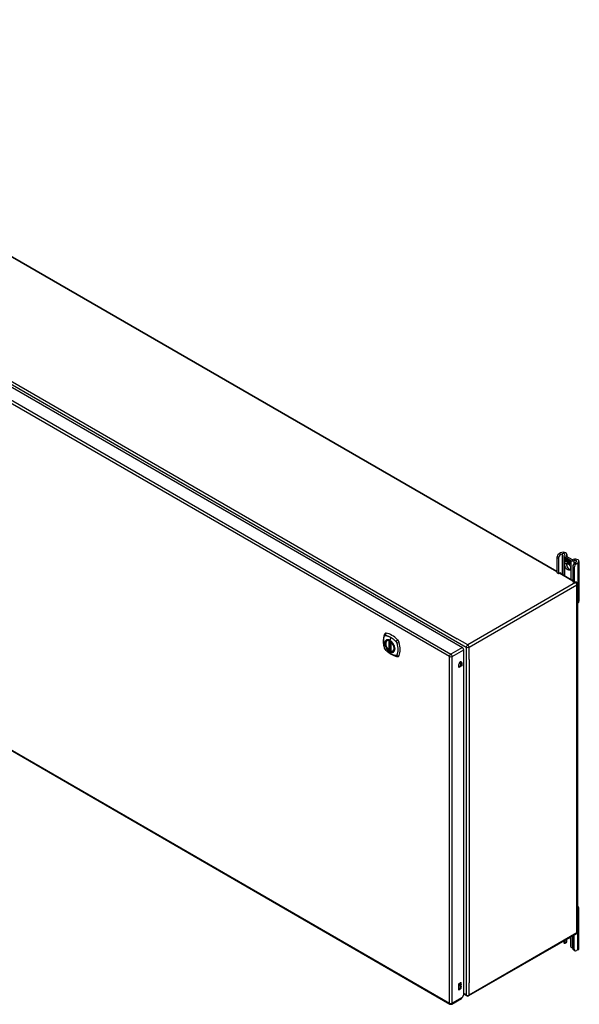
# Model space of a CAD drawing. Header units: inches. Extents: x 326.4 to 383.7, y 127.1 to 179.1.
# Tile 3 of 3: x 355 to 383.7, y 127.1 to 177.5. Entities that reach past the tile are written whole.
import ezdxf

# ---------------------------------------------------------------- set-up
doc = ezdxf.new("R2010")
doc.units = ezdxf.units.IN
doc.header["$MEASUREMENT"] = 0
doc.layers.add('Visible Edges(ANSI)', color=7, linetype='Continuous', lineweight=25)
doc.layers.add('Visible Tangent Edges(ANSI)', color=7, linetype='Continuous', lineweight=25)

msp = doc.modelspace()

# ---------------------------------------------------------------- linework, layer by layer
at = {"layer": 'Visible Edges(ANSI)'}
for p, q in [((333.648, 177.514), (382.545, 149.284)), ((327.069, 174.611), (377.701, 145.379)), ((326.429, 156.37), (377.061, 127.137)), ((382.731, 150.228), (382.655, 150.185)), ((382.73, 150.142), (382.805, 150.185)), ((382.545, 149.994), (382.545, 149.228)), ((382.619, 149.951), (382.619, 149.185)), ((382.902, 150.076), (382.902, 149.078)), ((382.942, 150.02), (383.255, 149.84)), ((382.945, 149.968), (383.064, 149.899)), ((382.945, 149.935), (382.945, 149.968)), ((382.945, 149.935), (382.946, 149.935)), ((383.033, 149.885), (382.945, 149.935)), ((382.945, 149.898), (382.945, 149.931)), ((382.945, 149.931), (383.033, 149.88)), ((382.945, 149.898), (382.946, 149.898)), ((383.033, 149.848), (382.945, 149.898)), ((382.945, 149.893), (383.033, 149.843)), ((382.945, 149.861), (382.945, 149.893)), ((382.945, 149.861), (382.946, 149.861)), ((383.031, 149.811), (382.945, 149.861)), ((382.946, 149.967), (382.946, 149.935)), ((382.946, 149.967), (382.946, 149.967)), ((383.063, 149.899), (382.946, 149.967)), ((382.946, 149.935), (383.032, 149.886)), ((382.946, 149.93), (382.946, 149.898)), ((382.946, 149.93), (382.946, 149.93)), ((383.032, 149.88), (382.946, 149.93)), ((382.946, 149.898), (383.032, 149.849)), ((382.946, 149.892), (382.946, 149.893)), ((383.032, 149.843), (382.946, 149.892)), ((382.946, 149.892), (382.946, 149.861)), ((382.946, 149.861), (383.032, 149.811)), ((383.009, 149.775), (383.031, 149.811)), ((383.048, 149.8), (383.009, 149.775)), ((383.032, 149.811), (383.011, 149.777)), ((383.011, 149.777), (383.048, 149.801)), ((383.011, 149.777), (383.013, 149.778)), ((383.012, 149.778), (383.011, 149.776)), ((383.013, 149.778), (383.048, 149.801)), ((383.016, 150.063), (383.329, 149.883)), ((383.031, 149.811), (383.032, 149.811)), ((383.032, 149.886), (383.032, 149.914)), ((383.032, 149.914), (383.035, 149.912)), ((383.032, 149.886), (383.033, 149.886)), ((383.032, 149.88), (383.033, 149.88)), ((383.032, 149.849), (383.032, 149.88)), ((383.032, 149.849), (383.033, 149.849)), ((383.032, 149.843), (383.033, 149.843)), ((383.032, 149.815), (383.032, 149.843)), ((383.032, 149.815), (383.033, 149.815)), ((383.034, 149.814), (383.032, 149.815)), ((383.033, 149.913), (383.033, 149.885)), ((383.033, 149.913), (383.033, 149.913)), ((383.035, 149.911), (383.033, 149.913)), ((383.033, 149.88), (383.033, 149.848)), ((383.033, 149.843), (383.033, 149.815)), ((383.033, 149.815), (383.046, 149.836)), ((383.033, 149.815), (383.034, 149.815)), ((383.033, 149.815), (383.033, 149.815)), ((383.046, 149.834), (383.034, 149.814)), ((383.034, 149.815), (383.034, 149.815)), ((383.035, 149.912), (383.066, 149.843)), ((383.035, 149.911), (383.035, 149.912)), ((383.065, 149.843), (383.035, 149.911)), ((383.046, 149.836), (383.048, 149.825)), ((383.046, 149.835), (383.046, 149.834)), ((383.046, 149.834), (383.046, 149.834)), ((383.048, 149.823), (383.046, 149.834)), ((383.066, 149.843), (383.048, 149.823)), ((383.048, 149.825), (383.065, 149.843)), ((383.048, 149.825), (383.049, 149.825)), ((383.048, 149.801), (383.05, 149.786)), ((383.048, 149.8), (383.048, 149.8)), ((383.05, 149.784), (383.048, 149.8)), ((383.066, 149.843), (383.049, 149.825)), ((383.049, 149.825), (383.049, 149.825)), ((383.05, 149.786), (383.077, 149.814)), ((383.077, 149.813), (383.05, 149.784)), ((383.05, 149.786), (383.051, 149.787)), ((383.051, 150.152), (383.051, 150.043)), ((383.051, 149.787), (383.078, 149.814)), ((383.051, 149.786), (383.051, 149.786)), ((383.051, 149.706), (383.051, 149.548)), ((383.063, 149.899), (383.064, 149.899)), ((383.079, 149.863), (383.063, 149.899)), ((383.064, 149.899), (383.079, 149.864)), ((383.065, 149.843), (383.066, 149.843)), ((383.077, 149.814), (383.084, 149.799)), ((383.077, 149.813), (383.078, 149.814)), ((383.084, 149.798), (383.077, 149.813)), ((383.092, 149.883), (383.079, 149.863)), ((383.079, 149.864), (383.092, 149.883)), ((383.079, 149.864), (383.081, 149.865)), ((383.08, 149.864), (383.08, 149.864)), ((383.084, 149.798), (383.085, 149.799)), ((383.085, 149.799), (383.085, 149.799)), ((383.085, 149.794), (383.087, 149.794)), ((383.086, 149.77), (383.119, 149.751)), ((383.087, 149.777), (383.088, 149.778)), ((383.11, 149.765), (383.087, 149.777)), ((383.087, 149.769), (383.087, 149.77)), ((383.119, 149.751), (383.087, 149.769)), ((383.088, 149.778), (383.109, 149.765)), ((383.091, 149.832), (383.122, 149.862)), ((383.091, 149.832), (383.093, 149.833)), ((383.109, 149.793), (383.091, 149.832)), ((383.092, 149.883), (383.092, 149.883)), ((383.15, 149.849), (383.092, 149.883)), ((383.092, 149.883), (383.151, 149.849)), ((383.092, 149.883), (383.092, 149.883)), ((383.122, 149.861), (383.092, 149.832)), ((383.092, 149.832), (383.11, 149.791)), ((383.092, 149.785), (383.094, 149.786)), ((383.093, 149.833), (383.122, 149.862)), ((383.093, 149.833), (383.093, 149.833)), ((383.108, 149.789), (383.108, 149.789)), ((383.109, 149.793), (383.109, 149.793)), ((383.109, 149.765), (383.11, 149.766)), ((383.11, 149.766), (383.11, 149.766)), ((383.113, 149.742), (383.113, 149.732)), ((383.113, 149.741), (383.113, 149.741)), ((383.113, 149.733), (383.113, 149.741)), ((383.113, 149.733), (383.113, 149.734)), ((383.118, 149.727), (383.14, 149.743)), ((383.118, 149.727), (383.119, 149.728)), ((383.132, 149.719), (383.118, 149.727)), ((383.119, 149.751), (383.12, 149.752)), ((383.14, 149.743), (383.119, 149.728)), ((383.14, 149.742), (383.119, 149.727)), ((383.119, 149.728), (383.12, 149.727)), ((383.119, 149.727), (383.132, 149.719)), ((383.12, 149.752), (383.12, 149.752)), ((383.122, 149.862), (383.125, 149.86)), ((383.122, 149.861), (383.123, 149.862)), ((383.124, 149.86), (383.122, 149.861)), ((383.124, 149.86), (383.125, 149.86)), ((383.124, 149.782), (383.124, 149.86)), ((383.124, 149.782), (383.125, 149.782)), ((383.144, 149.771), (383.124, 149.782)), ((383.125, 149.86), (383.125, 149.782)), ((383.125, 149.782), (383.144, 149.771)), ((383.14, 149.743), (383.128, 149.777)), ((383.128, 149.777), (383.142, 149.769)), ((383.128, 149.776), (383.14, 149.742)), ((383.128, 149.776), (383.129, 149.776)), ((383.142, 149.768), (383.128, 149.776)), ((383.132, 149.719), (383.144, 149.732)), ((383.144, 149.732), (383.132, 149.719)), ((383.132, 149.719), (383.133, 149.72)), ((383.133, 149.72), (383.144, 149.732)), ((383.133, 149.72), (383.133, 149.72)), ((383.14, 149.743), (383.14, 149.743)), ((383.142, 149.768), (383.142, 149.769)), ((383.142, 149.769), (383.149, 149.746)), ((383.148, 149.746), (383.142, 149.768)), ((383.144, 149.771), (383.15, 149.752)), ((383.144, 149.771), (383.144, 149.771)), ((383.151, 149.749), (383.144, 149.771)), ((383.144, 149.732), (383.147, 149.731)), ((383.144, 149.732), (383.145, 149.732)), ((383.146, 149.73), (383.144, 149.732)), ((383.146, 149.73), (383.147, 149.731)), ((383.153, 149.707), (383.146, 149.73)), ((383.147, 149.731), (383.153, 149.707)), ((383.148, 149.746), (383.149, 149.746)), ((383.151, 149.744), (383.148, 149.746)), ((383.149, 149.746), (383.151, 149.745)), ((383.15, 149.849), (383.151, 149.849)), ((383.15, 149.752), (383.15, 149.849)), ((383.15, 149.752), (383.151, 149.752)), ((383.151, 149.849), (383.151, 149.749)), ((383.151, 149.745), (383.162, 149.757)), ((383.163, 149.756), (383.151, 149.744)), ((383.151, 149.745), (383.152, 149.746)), ((383.163, 149.757), (383.152, 149.746)), ((383.152, 149.745), (383.152, 149.746)), ((383.153, 149.707), (383.167, 149.7)), ((383.153, 149.707), (383.154, 149.707)), ((383.167, 149.698), (383.153, 149.707)), ((383.154, 149.754), (383.154, 149.847)), ((383.154, 149.847), (383.181, 149.832)), ((383.161, 149.761), (383.154, 149.754)), ((383.155, 149.846), (383.155, 149.847)), ((383.155, 149.846), (383.155, 149.756)), ((383.18, 149.832), (383.155, 149.846)), ((383.155, 149.756), (383.161, 149.762)), ((383.155, 149.756), (383.156, 149.756)), ((383.155, 149.735), (383.176, 149.749)), ((383.177, 149.749), (383.155, 149.734)), ((383.155, 149.735), (383.156, 149.735)), ((383.167, 149.7), (383.155, 149.735)), ((383.155, 149.734), (383.167, 149.698)), ((383.156, 149.756), (383.161, 149.761)), ((383.156, 149.756), (383.156, 149.755)), ((383.156, 149.735), (383.176, 149.749)), ((383.156, 149.735), (383.156, 149.735)), ((383.161, 149.762), (383.18, 149.75)), ((383.161, 149.761), (383.162, 149.761)), ((383.181, 149.749), (383.161, 149.761)), ((383.162, 149.757), (383.177, 149.749)), ((383.163, 149.756), (383.163, 149.757)), ((383.176, 149.749), (383.163, 149.756)), ((383.167, 149.7), (383.167, 149.7)), ((383.173, 149.695), (383.182, 149.746)), ((383.173, 149.695), (383.174, 149.695)), ((383.185, 149.688), (383.173, 149.695)), ((383.182, 149.745), (383.174, 149.695)), ((383.174, 149.695), (383.185, 149.689)), ((383.176, 149.749), (383.176, 149.749)), ((383.18, 149.832), (383.181, 149.832)), ((383.18, 149.75), (383.18, 149.832)), ((383.18, 149.75), (383.181, 149.751)), ((383.181, 149.832), (383.181, 149.749)), ((383.182, 149.746), (383.192, 149.74)), ((383.182, 149.745), (383.183, 149.745)), ((383.191, 149.74), (383.182, 149.745)), ((383.184, 149.747), (383.184, 149.83)), ((383.184, 149.83), (383.211, 149.815)), ((383.184, 149.747), (383.185, 149.748)), ((383.195, 149.741), (383.184, 149.747)), ((383.185, 149.829), (383.185, 149.748)), ((383.185, 149.829), (383.185, 149.829)), ((383.21, 149.814), (383.185, 149.829)), ((383.185, 149.748), (383.196, 149.741)), ((383.185, 149.689), (383.188, 149.71)), ((383.189, 149.709), (383.185, 149.688)), ((383.185, 149.689), (383.185, 149.689)), ((383.191, 149.74), (383.192, 149.74)), ((383.191, 149.73), (383.191, 149.74)), ((383.192, 149.74), (383.191, 149.731)), ((383.191, 149.73), (383.191, 149.731)), ((383.191, 149.731), (383.194, 149.729)), ((383.194, 149.728), (383.191, 149.73)), ((383.194, 149.729), (383.195, 149.73)), ((383.196, 149.741), (383.195, 149.736)), ((383.195, 149.741), (383.196, 149.741)), ((383.195, 149.735), (383.195, 149.741)), ((383.195, 149.735), (383.197, 149.736)), ((383.195, 149.729), (383.195, 149.73)), ((383.196, 149.737), (383.196, 149.736)), ((383.196, 149.724), (383.197, 149.725)), ((383.197, 149.731), (383.198, 149.732)), ((383.203, 149.678), (383.209, 149.71)), ((383.203, 149.678), (383.204, 149.678)), ((383.215, 149.671), (383.203, 149.678)), ((383.209, 149.709), (383.204, 149.678)), ((383.204, 149.678), (383.215, 149.672)), ((383.21, 149.814), (383.211, 149.815)), ((383.21, 149.734), (383.21, 149.814)), ((383.21, 149.734), (383.211, 149.735)), ((383.211, 149.815), (383.211, 149.734)), ((383.215, 149.672), (383.218, 149.692)), ((383.219, 149.692), (383.215, 149.671)), ((383.215, 149.672), (383.215, 149.672)), ((383.218, 149.692), (383.219, 149.693)), ((383.221, 149.71), (383.223, 149.711)), ((383.224, 149.706), (383.225, 149.707)), ((383.226, 149.714), (383.227, 149.715)), ((383.226, 149.707), (383.227, 149.708)), ((383.233, 149.661), (383.238, 149.693)), ((383.233, 149.661), (383.234, 149.661)), ((383.245, 149.654), (383.233, 149.661)), ((383.239, 149.692), (383.234, 149.661)), ((383.234, 149.661), (383.244, 149.655)), ((383.244, 149.655), (383.25, 149.686)), ((383.251, 149.685), (383.245, 149.654)), ((383.54, 149.761), (383.465, 149.717)), ((383.539, 149.674), (383.614, 149.718)), ((383.669, 149.794), (383.669, 147.753)), ((382.551, 149.214), (382.626, 149.171)), ((382.641, 149.172), (382.709, 149.211)), ((382.69, 149.2), (383.355, 148.816)), ((382.731, 149.199), (382.731, 149.177)), ((383.244, 149.655), (383.245, 149.655)), ((383.355, 149.526), (383.355, 148.76)), ((383.429, 149.483), (383.429, 148.717)), ((383.361, 148.746), (383.435, 148.703)), ((383.451, 148.705), (383.518, 148.744)), ((383.499, 148.733), (383.538, 148.71)), ((383.54, 148.731), (383.54, 148.709)), ((383.588, 148.625), (383.588, 130.823)), ((383.588, 147.661), (383.614, 147.677)), ((373.84, 145.738), (373.851, 145.744)), ((374.035, 145.677), (374.035, 145.199)), ((373.966, 145.254), (373.952, 145.246)), ((373.981, 145.252), (373.979, 145.253)), ((374.035, 145.274), (373.994, 145.251)), ((374.153, 145.195), (374.164, 145.202)), ((377.771, 127.619), (377.771, 145.257)), ((377.618, 144.466), (377.618, 144.633)), ((377.522, 144.356), (377.522, 144.522)), ((377.522, 144.411), (377.618, 144.466)), ((377.666, 144.439), (377.522, 144.356)), ((377.666, 144.439), (377.618, 144.466)), ((377.666, 144.605), (377.666, 144.439)), ((383.669, 129.994), (383.669, 132.036)), ((383.614, 131.959), (383.588, 131.944)), ((383.538, 130.738), (378.021, 127.552)), ((383.355, 129.981), (383.355, 130.632)), ((383.429, 129.938), (383.429, 130.674)), ((382.902, 130.37), (382.902, 130.276)), ((383.016, 130.278), (382.942, 130.235)), ((382.955, 130.264), (382.955, 130.401)), ((383.029, 130.444), (383.029, 130.306)), ((383.051, 130.352), (383.051, 130.456)), ((383.242, 130.455), (383.242, 130.098)), ((383.461, 129.867), (383.387, 129.909)), ((383.614, 129.918), (383.539, 129.874)), ((377.527, 128.179), (377.594, 128.218)), ((377.527, 127.853), (377.527, 128.179)), ((377.546, 128.074), (377.546, 128.091)), ((377.594, 128.063), (377.546, 128.091)), ((377.594, 128.047), (377.546, 128.074)), ((377.594, 128.063), (377.594, 128.047)), ((377.527, 127.908), (377.546, 127.919)), ((377.594, 127.891), (377.527, 127.853)), ((377.771, 127.619), (377.688, 127.475)), ((377.922, 127.552), (377.771, 127.64)), ((377.16, 127.137), (377.656, 127.423))]:
    msp.add_line(p, q, dxfattribs=at)
at = {"layer": 'Visible Edges(ANSI)', "flags": 128}
for points in [[(373.706, 146.047), (373.699, 146.026), (373.692, 146.006), (373.687, 145.987), (373.682, 145.969), (373.678, 145.95), (373.674, 145.931), (373.666, 145.891), (373.661, 145.85), (373.657, 145.809), (373.654, 145.766), (373.654, 145.723), (373.654, 145.68), (373.657, 145.636), (373.661, 145.591), (373.666, 145.546), (373.673, 145.501), (373.681, 145.456), (373.691, 145.41), (373.697, 145.387), (373.699, 145.375), (373.703, 145.361)], [(373.744, 146.103), (373.731, 146.09), (373.721, 146.075), (373.713, 146.061), (373.706, 146.047)], [(373.939, 145.248), (373.925, 145.26), (373.911, 145.274), (373.898, 145.288), (373.885, 145.303), (373.872, 145.318), (373.86, 145.335), (373.849, 145.352), (373.838, 145.369), (373.828, 145.387), (373.819, 145.405), (373.811, 145.423), (373.803, 145.442), (373.796, 145.46), (373.79, 145.479), (373.784, 145.497), (373.78, 145.516), (373.776, 145.534), (373.774, 145.552), (373.772, 145.57), (373.772, 145.587), (373.772, 145.604), (373.773, 145.62), (373.776, 145.636), (373.779, 145.651), (373.783, 145.665), (373.789, 145.678), (373.795, 145.691), (373.802, 145.702), (373.81, 145.713), (373.819, 145.722), (373.829, 145.731), (373.84, 145.738)], [(374.093, 145.658), (374.111, 145.635), (374.129, 145.612), (374.146, 145.587), (374.162, 145.562), (374.176, 145.535), (374.189, 145.509), (374.2, 145.482), (374.21, 145.454)], [(373.703, 145.361), (373.708, 145.348), (373.713, 145.335), (373.719, 145.322), (373.725, 145.31), (373.732, 145.298), (373.741, 145.287), (373.749, 145.276), (373.759, 145.265)], [(373.759, 145.265), (373.769, 145.255), (373.778, 145.246), (373.795, 145.229), (373.83, 145.199), (373.865, 145.169), (373.901, 145.14), (373.937, 145.113), (373.974, 145.087), (374.01, 145.063), (374.048, 145.041), (374.085, 145.02), (374.123, 145.001), (374.161, 144.984), (374.199, 144.968), (374.237, 144.955), (374.276, 144.943), (374.314, 144.933), (374.333, 144.929), (374.343, 144.927), (374.354, 144.925)], [(373.979, 145.253), (373.976, 145.255), (373.973, 145.256), (373.969, 145.255), (373.966, 145.254)], [(374.153, 145.195), (374.141, 145.189), (374.129, 145.185), (374.115, 145.182), (374.102, 145.18), (374.088, 145.18), (374.073, 145.181), (374.058, 145.183), (374.043, 145.187)], [(374.354, 144.925), (374.37, 144.923), (374.386, 144.923), (374.404, 144.925), (374.422, 144.93)], [(382.942, 130.235), (382.941, 130.235), (382.94, 130.234), (382.939, 130.234), (382.938, 130.233), (382.937, 130.233), (382.935, 130.233), (382.934, 130.233), (382.933, 130.233), (382.932, 130.233), (382.931, 130.233), (382.93, 130.233), (382.929, 130.233), (382.927, 130.233), (382.926, 130.234), (382.925, 130.234), (382.924, 130.235), (382.923, 130.235), (382.922, 130.236), (382.921, 130.237), (382.92, 130.238), (382.919, 130.238), (382.918, 130.239), (382.917, 130.24), (382.916, 130.241)], [(383.037, 130.311), (383.037, 130.311), (383.036, 130.31), (383.036, 130.31), (383.036, 130.309), (383.036, 130.309), (383.035, 130.309), (383.035, 130.308), (383.035, 130.308), (383.034, 130.307), (383.034, 130.307), (383.034, 130.306), (383.033, 130.306), (383.033, 130.306), (383.032, 130.305), (383.032, 130.305), (383.032, 130.304), (383.031, 130.304), (383.031, 130.303), (383.031, 130.303), (383.03, 130.303), (383.03, 130.302), (383.029, 130.302), (383.029, 130.301), (383.029, 130.301)], [(383.291, 130.025), (383.289, 130.025), (383.287, 130.026), (383.285, 130.027), (383.284, 130.027), (383.282, 130.028), (383.28, 130.029), (383.278, 130.03), (383.277, 130.031), (383.275, 130.032), (383.273, 130.033), (383.272, 130.035), (383.27, 130.036), (383.269, 130.037), (383.267, 130.039), (383.266, 130.04), (383.264, 130.041), (383.263, 130.043), (383.262, 130.045), (383.26, 130.046), (383.259, 130.048), (383.258, 130.049), (383.257, 130.051), (383.256, 130.053), (383.255, 130.055)]]:
    msp.add_lwpolyline(points, dxfattribs=at)
at = {"layer": 'Visible Edges(ANSI)'}
for centre, radius, start, end in [((383.489, 148.625), 0.099, 0, 60), ((374.047, 145.677), 0.0118, 137.3656, 180), ((373.946, 145.257), 0.0118, 229.389, 300), ((373.988, 145.261), 0.0118, 232.1717, 300), ((374.047, 145.199), 0.0118, 180, 253.4446), ((383.489, 130.823), 0.099, 300, 0), ((377.972, 127.638), 0.099, 240, 300), ((377.111, 127.223), 0.099, 240, 300)]:
    msp.add_arc(centre, radius, start, end, dxfattribs=at)
for centre, major_axis, start_param, end_param in [((382.655, 150.057), (-0.078, -0.135), 3.926991, 5.497787), ((382.863, 150.152), (0.188, 0), 5.640144, 8.63938), ((382.863, 150.152), (0.0825, 0), 5.640144, 8.63938), ((382.73, 150.014), (0.078, 0.135), 0.785398, 2.356194), ((383.038, 150.076), (-0.136, 0), 5.640144, 7.068583), ((383.038, 150.076), (-0.031, 0), 5.640144, 7.068583), ((383.173, 149.565), (-0.102, 0.176), 0.374433, 2.76716), ((383.092, 149.763), (-0.0123, 0.0214), 0.72544, 2.208898), ((383.11, 149.751), (-0.0245, 0.0424), 6.268672, 7.008625), ((383.11, 149.751), (-0.0249, 0.0431), 6.268672, 7.008625), ((383.092, 149.763), (0.012, -0.0207), 3.867033, 5.35049), ((383.111, 149.752), (-0.0249, 0.0431), 0.028947, 0.295885), ((383.104, 149.762), (-0.021, 0.0364), 5.317289, 6.229324), ((383.104, 149.762), (-0.0206, 0.0357), 5.272274, 6.251395), ((383.105, 149.763), (-0.0206, 0.0357), 6.047724, 6.251395), ((383.104, 149.762), (-0.0187, 0.0323), 5.330385, 6.268672), ((383.095, 149.762), (-0.0064, 0.011), 0.453624, 1.914249), ((383.104, 149.762), (-0.0183, 0.0317), 5.329545, 6.268672), ((383.095, 149.762), (0.006, -0.0104), 3.639467, 5.055842), ((383.105, 149.763), (-0.0183, 0.0317), 6.051884, 6.268672), ((383.111, 149.752), (-0.0245, 0.0424), 6.268672, 6.283185), ((383.103, 149.767), (-0.0109, 0.0188), 5.836026, 6.985262), ((383.103, 149.767), (-0.0105, 0.0182), 5.836026, 6.946368), ((383.097, 149.801), (0.0376, -0.0651), 5.35049, 5.792995), ((383.097, 149.801), (-0.0379, 0.0657), 2.208898, 2.658734), ((383.104, 149.768), (-0.0109, 0.0188), 0.065067, 0.331662), ((383.103, 149.777), (-0.0196, 0.0339), 1.914249, 2.72139), ((383.103, 149.777), (0.0192, -0.0332), 5.055842, 5.891549), ((383.104, 149.768), (-0.0105, 0.0182), 6.079217, 6.283185), ((383.101, 149.774), (0.0072, -0.0125), 1.678399, 2.694434), ((383.101, 149.774), (-0.0068, 0.0119), 4.819991, 5.836026), ((383.102, 149.774), (0.006, -0.0103), 0.287189, 1.678399), ((383.102, 149.774), (0.0063, -0.011), 0.251695, 1.678399), ((383.107, 149.775), (-0.0091, 0.0158), 4.343155, 5.413588), ((383.107, 149.775), (0.0095, -0.0165), 1.201563, 2.270327), ((383.096, 149.775), (0.0172, -0.0299), 0.38335, 1.201563), ((383.096, 149.775), (0.0176, -0.0305), 0.369234, 1.201563), ((383.229, 149.678), (-0.0294, 0.051), 0.219898, 0.610865), ((383.229, 149.678), (-0.0291, 0.0503), 0.219898, 0.610865), ((383.212, 149.706), (-0.0146, 0.0253), 5.48867, 6.513784), ((383.212, 149.706), (-0.015, 0.026), 5.48867, 6.499805), ((383.204, 149.711), (-0.0083, 0.0143), 5.603031, 6.503084), ((383.204, 149.711), (-0.0079, 0.0136), 5.603031, 6.503084), ((383.231, 149.678), (-0.0294, 0.051), 0.219898, 0.291612), ((383.21, 149.709), (-0.0154, 0.0266), 5.501665, 6.243634), ((383.21, 149.709), (-0.015, 0.026), 5.47676, 6.310847), ((383.213, 149.706), (-0.015, 0.026), 0.047158, 0.216619), ((383.205, 149.712), (-0.0083, 0.0143), 0.085815, 0.219898), ((383.212, 149.71), (-0.015, 0.026), 6.059998, 6.283185), ((383.205, 149.712), (-0.0079, 0.0136), 6.100483, 6.283185), ((383.213, 149.706), (-0.0146, 0.0253), 6.06115, 6.283185), ((383.203, 149.718), (0.00412, -0.00714), 1.196548, 2.461438), ((383.203, 149.718), (-0.00375, 0.0065), 4.33814, 5.603031), ((383.198, 149.718), (-0.0077, 0.0133), 3.752458, 4.33814), ((383.198, 149.718), (0.0081, -0.014), 0.610865, 1.196548), ((383.212, 149.72), (0.0063, -0.011), 1.081978, 2.347078), ((383.212, 149.72), (-0.006, 0.0103), 4.223571, 5.48867), ((383.259, 149.661), (-0.0294, 0.051), 0.236534, 0.625184), ((383.259, 149.661), (-0.0291, 0.0503), 0.236639, 0.625276), ((383.196, 149.723), (-0.0176, 0.0305), 3.88819, 4.223571), ((383.196, 149.723), (0.018, -0.0312), 0.848525, 1.081978), ((383.241, 149.688), (-0.015, 0.0259), 5.492181, 6.733718), ((383.241, 149.688), (-0.0153, 0.0266), 5.492181, 6.613939), ((383.197, 149.724), (-0.0176, 0.0305), 3.959823, 3.971212), ((383.242, 149.689), (-0.0153, 0.0266), 0.046088, 0.313087), ((383.233, 149.694), (-0.0082, 0.0143), 5.604299, 6.503622), ((383.233, 149.694), (-0.0079, 0.0136), 5.604299, 6.503242), ((383.261, 149.662), (-0.0294, 0.051), 0.236534, 0.291612), ((383.235, 149.694), (-0.0083, 0.0143), 0.085815, 0.220437), ((383.242, 149.689), (-0.015, 0.0259), 6.060079, 6.283185), ((383.235, 149.694), (-0.0079, 0.0136), 6.100483, 6.283185), ((383.233, 149.701), (0.00412, -0.00714), 1.196401, 2.462706), ((383.233, 149.701), (-0.00375, 0.0065), 4.337994, 5.604299), ((383.228, 149.701), (0.0081, -0.014), 0.610998, 1.196401), ((383.228, 149.701), (-0.0077, 0.0133), 3.752322, 4.337994), ((383.241, 149.702), (-0.0062, 0.0107), 4.249437, 5.492181), ((383.241, 149.702), (0.0066, -0.0114), 1.107844, 2.350588), ((383.226, 149.705), (-0.0176, 0.0305), 3.735005, 4.249437), ((383.226, 149.705), (0.018, -0.0312), 0.593412, 1.107844), ((383.351, 149.895), (-0.136, 0), 0.785398, 2.213838), ((383.351, 149.895), (0.031, 0), 3.926991, 5.35543), ((383.465, 149.59), (-0.078, -0.135), 3.926991, 5.497787), ((383.482, 149.794), (0.187, 0), 5.497787, 8.497023), ((383.539, 149.547), (0.078, 0.135), 0.785398, 2.356194), ((383.482, 149.794), (0.0825, 0), 5.497787, 8.497023), ((382.567, 149.24), (-0.0155, -0.0268), 5.497787, 6.283185), ((382.641, 149.198), (-0.0155, -0.0268), 5.497787, 7.068583), ((382.709, 149.186), (0.0155, 0.0268), 5.497787, 7.068583), ((383.377, 148.773), (-0.0155, -0.0268), 5.497787, 6.283185), ((383.451, 148.73), (-0.0155, -0.0268), 5.497787, 7.068583), ((383.518, 148.718), (0.0155, 0.0268), 5.497787, 7.068583), ((383.482, 147.753), (0.187, 0), 5.497787, 6.283185), ((373.843, 145.957), (-0.089, 0.153), 5.825423, 6.408181), ((373.989, 145.462), (0.157, -0.273), 2.363977, 7.060801), ((374.094, 144.96), (-0.64, 1.108), 5.170151, 5.825423), ((374.345, 145.668), (0.089, -0.153), 1.113034, 2.028558), ((373.607, 145.804), (-0.64, 1.108), 3.599355, 4.254627), ((377.701, 145.298), (-0.0495, 0.0857), 3.926991, 5.497787), ((374.345, 145.088), (0.089, -0.153), 6.158189, 6.740947), ((377.594, 144.563), (0.0508, 0.0879), 5.497787, 8.63938), ((377.546, 144.591), (0.0507, 0.0879), 5.497787, 5.789668), ((383.482, 132.036), (0.188, 0), 5.497787, 7.25497), ((383.098, 130.538), (0.102, -0.176), 0.785398, 1.335218), ((383.038, 130.276), (-0.136, 0), 0, 0.457575), ((382.911, 130.289), (0.031, -0.0537), 6.282025, 7.068583), ((382.985, 130.332), (0.031, -0.0537), 0, 0.785398), ((382.863, 130.352), (0.188, 0), 5.900503, 6.283185), ((383.286, 130.073), (-0.031, 0.0537), 0.785398, 1.571956), ((383.351, 130.095), (0.136, 0), 4.254814, 4.739895), ((383.465, 130.045), (-0.078, -0.135), 5.497787, 6.283185), ((383.539, 130.002), (-0.078, -0.135), 5.497787, 7.068583), ((383.482, 129.994), (0.188, 0), 5.497787, 6.283185), ((377.546, 128.168), (0.0475, 0.0823), 3.926991, 5.752483), ((377.546, 127.997), (0.0475, 0.0823), 3.926991, 5.752483), ((377.594, 128.14), (0.0475, 0.0823), 3.926991, 7.068583), ((377.594, 127.969), (0.0475, 0.0823), 3.926991, 7.068583), ((377.606, 127.509), (0.0495, -0.0857), 0, 0.612826), ((377.618, 127.516), (-0.07, -0.121), 1.398224, 1.570796)]:
    msp.add_ellipse(centre, major_axis=major_axis, ratio=0.57735, start_param=start_param, end_param=end_param, dxfattribs=at)
for centre, major_axis in [((383.098, 149.522), (-0.102, 0.176)), ((373.986, 145.46), (-0.16, 0.277))]:
    msp.add_ellipse(centre, major_axis=major_axis, ratio=0.57735, dxfattribs=at)
at = {"layer": 'Visible Tangent Edges(ANSI)'}
for p, q in [((382.545, 149.25), (333.619, 177.498)), ((327.13, 174.712), (377.902, 145.399)), ((327.2, 174.833), (377.429, 145.833)), ((377.041, 144.917), (326.408, 174.149)), ((326.478, 174.27), (377.111, 145.038)), ((326.408, 156.415), (377.041, 127.182)), ((382.73, 150.142), (382.655, 150.185)), ((382.805, 150.185), (382.805, 149.134)), ((382.545, 149.994), (382.619, 149.951)), ((382.942, 149.055), (382.942, 150.02)), ((383.013, 150.065), (383.013, 150.087)), ((383.075, 149.774), (383.075, 149.774)), ((383.086, 149.794), (383.087, 149.795)), ((383.089, 149.744), (383.09, 149.744)), ((383.091, 149.755), (383.091, 149.755)), ((383.098, 149.786), (383.099, 149.787)), ((383.107, 149.779), (383.108, 149.779)), ((383.119, 149.774), (383.119, 149.774)), ((383.188, 149.71), (383.189, 149.71)), ((383.194, 149.724), (383.195, 149.724)), ((383.203, 149.724), (383.203, 149.724)), ((383.208, 149.717), (383.208, 149.718)), ((383.209, 149.71), (383.209, 149.71)), ((383.212, 149.729), (383.212, 149.73)), ((383.22, 149.718), (383.22, 149.718)), ((383.232, 149.707), (383.233, 149.707)), ((383.238, 149.7), (383.238, 149.7)), ((383.238, 149.693), (383.239, 149.693)), ((383.241, 149.713), (383.242, 149.713)), ((383.249, 149.701), (383.25, 149.701)), ((383.25, 149.686), (383.251, 149.686)), ((383.255, 149.84), (383.255, 148.874)), ((383.432, 149.693), (383.432, 149.833)), ((383.539, 149.674), (383.465, 149.717)), ((383.614, 149.718), (383.614, 147.677)), ((382.619, 149.185), (382.545, 149.228)), ((383.355, 148.783), (382.661, 149.183)), ((382.709, 149.211), (382.731, 149.199)), ((383.355, 149.526), (383.429, 149.483)), ((383.489, 148.705), (377.972, 145.52)), ((383.429, 148.717), (383.355, 148.76)), ((383.489, 148.705), (383.47, 148.716)), ((383.518, 148.744), (383.54, 148.731)), ((378.042, 145.399), (383.559, 148.584)), ((383.559, 130.783), (383.559, 148.584)), ((373.938, 145.73), (373.938, 145.252)), ((373.955, 145.73), (373.962, 145.734)), ((373.955, 145.252), (373.955, 145.73)), ((373.966, 145.732), (373.966, 145.258)), ((373.981, 145.259), (373.981, 145.724)), ((374.029, 145.907), (373.985, 145.751)), ((373.997, 145.256), (373.997, 145.715)), ((374.038, 145.194), (374.038, 145.672)), ((377.972, 145.52), (377.429, 145.833)), ((373.966, 145.258), (373.955, 145.252)), ((374.035, 145.278), (373.997, 145.256)), ((377.701, 145.379), (377.111, 145.038)), ((377.181, 144.917), (377.771, 145.257)), ((377.902, 145.399), (377.902, 127.598)), ((378.042, 144.766), (378.042, 145.399)), ((377.041, 127.182), (377.041, 144.917)), ((377.181, 127.182), (377.181, 144.917)), ((377.666, 144.605), (377.618, 144.633)), ((378.042, 144.766), (378.042, 128.231)), ((383.614, 129.918), (383.614, 131.959)), ((383.559, 130.783), (378.042, 127.598)), ((383.255, 130.574), (383.255, 130.055)), ((382.942, 130.235), (382.942, 130.393)), ((383.029, 130.306), (382.955, 130.264)), ((383.429, 129.938), (383.355, 129.981)), ((378.042, 127.598), (378.042, 128.231)), ((377.594, 127.891), (377.546, 127.919)), ((377.902, 127.598), (377.771, 127.673)), ((377.688, 127.475), (377.181, 127.182))]:
    msp.add_line(p, q, dxfattribs=at)
at = {"layer": 'Visible Tangent Edges(ANSI)', "flags": 128}
for points in [[(373.717, 145.347), (373.707, 145.38), (373.7, 145.41), (373.693, 145.439), (373.687, 145.469), (373.681, 145.498), (373.677, 145.527), (373.673, 145.556), (373.669, 145.585), (373.667, 145.613), (373.665, 145.641), (373.664, 145.669), (373.664, 145.696), (373.664, 145.723), (373.665, 145.749), (373.667, 145.775), (373.669, 145.8), (373.673, 145.824), (373.677, 145.848), (373.681, 145.872), (373.687, 145.895), (373.693, 145.917), (373.7, 145.939), (373.707, 145.96), (373.717, 145.981)], [(373.717, 145.981), (373.717, 145.982), (373.718, 145.983), (373.718, 145.984), (373.719, 145.985), (373.719, 145.986), (373.72, 145.986), (373.72, 145.987), (373.721, 145.988), (373.721, 145.989), (373.722, 145.989), (373.723, 145.99), (373.723, 145.991), (373.724, 145.991), (373.725, 145.992), (373.725, 145.993), (373.726, 145.993), (373.727, 145.994), (373.727, 145.994), (373.728, 145.995), (373.729, 145.996), (373.729, 145.996), (373.73, 145.997), (373.731, 145.997), (373.732, 145.997)], [(373.732, 145.997), (373.733, 145.998), (373.733, 145.998), (373.734, 145.999), (373.735, 145.999), (373.736, 145.999), (373.737, 146), (373.737, 146), (373.738, 146), (373.739, 146.001), (373.74, 146.001), (373.741, 146.001), (373.742, 146.001), (373.743, 146.002), (373.744, 146.002), (373.744, 146.002), (373.745, 146.002), (373.746, 146.002), (373.747, 146.002), (373.748, 146.002), (373.749, 146.002), (373.75, 146.002), (373.751, 146.002), (373.752, 146.002), (373.753, 146.002)], [(373.79, 145.758), (373.782, 145.75), (373.773, 145.741), (373.766, 145.731), (373.759, 145.72), (373.753, 145.708), (373.747, 145.696), (373.743, 145.682), (373.739, 145.668), (373.736, 145.654), (373.734, 145.638), (373.733, 145.622), (373.733, 145.605), (373.733, 145.588), (373.734, 145.571), (373.736, 145.553), (373.739, 145.535), (373.743, 145.516), (373.748, 145.498), (373.753, 145.479), (373.759, 145.46), (373.766, 145.441), (373.773, 145.423), (373.782, 145.404), (373.79, 145.386)], [(374.21, 145.454), (374.228, 145.386), (374.234, 145.321), (374.229, 145.262), (374.213, 145.213), (374.187, 145.174), (374.151, 145.149), (374.107, 145.139), (374.058, 145.143), (374.006, 145.162), (373.952, 145.194), (373.9, 145.239), (373.852, 145.294), (373.81, 145.356), (373.777, 145.423), (373.753, 145.492), (373.739, 145.56), (373.737, 145.623), (373.746, 145.678), (373.766, 145.724), (373.797, 145.757), (373.836, 145.776), (373.882, 145.781), (373.932, 145.772), (373.985, 145.748)], [(373.753, 146.002), (373.766, 146.002), (373.777, 146), (373.788, 145.998), (373.799, 145.996), (373.81, 145.994), (373.821, 145.991), (373.832, 145.988), (373.844, 145.985), (373.855, 145.982), (373.866, 145.979), (373.878, 145.975), (373.889, 145.971), (373.901, 145.967), (373.912, 145.963), (373.924, 145.958), (373.936, 145.953), (373.947, 145.948), (373.959, 145.943), (373.97, 145.938), (373.982, 145.932), (373.994, 145.926), (374.005, 145.92), (374.017, 145.914), (374.029, 145.907)], [(373.824, 145.777), (373.822, 145.776), (373.821, 145.776), (373.819, 145.775), (373.818, 145.774), (373.816, 145.774), (373.815, 145.773), (373.813, 145.772), (373.812, 145.772), (373.811, 145.771), (373.809, 145.77), (373.808, 145.769), (373.806, 145.768), (373.805, 145.768), (373.804, 145.767), (373.802, 145.766), (373.801, 145.765), (373.8, 145.764), (373.798, 145.763), (373.797, 145.762), (373.796, 145.762), (373.794, 145.761), (373.793, 145.76), (373.792, 145.759), (373.79, 145.758)], [(373.985, 145.751), (373.978, 145.755), (373.97, 145.759), (373.963, 145.763), (373.956, 145.766), (373.949, 145.769), (373.941, 145.772), (373.934, 145.774), (373.927, 145.777), (373.92, 145.779), (373.913, 145.781), (373.906, 145.782), (373.899, 145.783), (373.892, 145.784), (373.886, 145.785), (373.879, 145.785), (373.872, 145.785), (373.866, 145.785), (373.86, 145.785), (373.853, 145.784), (373.847, 145.783), (373.841, 145.782), (373.835, 145.781), (373.829, 145.779), (373.824, 145.777)], [(374.146, 145.591), (374.14, 145.6), (374.134, 145.608), (374.128, 145.616), (374.122, 145.625), (374.116, 145.633), (374.11, 145.64), (374.103, 145.648), (374.097, 145.656), (374.09, 145.663), (374.084, 145.67), (374.077, 145.678), (374.07, 145.684), (374.064, 145.691), (374.057, 145.698), (374.05, 145.704), (374.043, 145.71), (374.035, 145.716), (374.028, 145.722), (374.021, 145.727), (374.014, 145.733), (374.007, 145.738), (373.999, 145.742), (373.992, 145.747), (373.985, 145.751)], [(373.985, 145.748), (373.99, 145.745), (373.995, 145.742), (373.999, 145.739), (374.004, 145.736), (374.008, 145.733), (374.013, 145.73), (374.018, 145.727), (374.022, 145.723), (374.027, 145.72), (374.031, 145.716), (374.036, 145.712), (374.04, 145.709), (374.045, 145.705), (374.049, 145.701), (374.054, 145.697), (374.058, 145.693), (374.063, 145.689), (374.067, 145.685), (374.071, 145.68), (374.076, 145.676), (374.08, 145.671), (374.084, 145.667), (374.088, 145.662), (374.093, 145.658)], [(374.029, 145.907), (374.041, 145.9), (374.052, 145.893), (374.064, 145.886), (374.075, 145.878), (374.087, 145.87), (374.099, 145.862), (374.11, 145.854), (374.122, 145.846), (374.133, 145.837), (374.145, 145.829), (374.156, 145.82), (374.168, 145.811), (374.179, 145.801), (374.19, 145.792), (374.201, 145.782), (374.213, 145.772), (374.224, 145.762), (374.235, 145.752), (374.246, 145.742), (374.257, 145.731), (374.268, 145.721), (374.279, 145.71), (374.29, 145.699), (374.303, 145.685)], [(374.303, 145.685), (374.304, 145.683), (374.306, 145.681), (374.308, 145.678), (374.31, 145.676), (374.312, 145.674), (374.314, 145.671), (374.316, 145.669), (374.317, 145.666), (374.319, 145.663), (374.321, 145.661), (374.322, 145.658), (374.324, 145.656), (374.325, 145.653), (374.327, 145.65), (374.328, 145.648), (374.33, 145.645), (374.331, 145.642), (374.332, 145.639), (374.334, 145.636), (374.335, 145.634), (374.336, 145.631), (374.337, 145.628), (374.338, 145.625), (374.339, 145.622)], [(373.753, 145.284), (373.751, 145.286), (373.749, 145.289), (373.747, 145.291), (373.745, 145.293), (373.744, 145.296), (373.742, 145.298), (373.74, 145.301), (373.738, 145.303), (373.737, 145.306), (373.735, 145.308), (373.733, 145.311), (373.732, 145.314), (373.73, 145.316), (373.729, 145.319), (373.727, 145.322), (373.726, 145.325), (373.725, 145.327), (373.723, 145.33), (373.722, 145.333), (373.721, 145.336), (373.72, 145.338), (373.719, 145.341), (373.718, 145.344), (373.717, 145.347)], [(374.303, 144.967), (374.279, 144.969), (374.257, 144.973), (374.235, 144.978), (374.213, 144.984), (374.19, 144.991), (374.168, 144.999), (374.145, 145.007), (374.122, 145.017), (374.099, 145.027), (374.076, 145.038), (374.052, 145.05), (374.029, 145.063), (374.006, 145.077), (373.982, 145.092), (373.959, 145.108), (373.936, 145.124), (373.912, 145.141), (373.889, 145.159), (373.866, 145.178), (373.844, 145.197), (373.821, 145.217), (373.799, 145.238), (373.777, 145.259), (373.753, 145.284)], [(373.79, 145.386), (373.792, 145.384), (373.793, 145.381), (373.794, 145.379), (373.796, 145.376), (373.797, 145.374), (373.798, 145.371), (373.8, 145.369), (373.801, 145.366), (373.802, 145.364), (373.804, 145.362), (373.805, 145.359), (373.806, 145.357), (373.808, 145.354), (373.809, 145.352), (373.811, 145.35), (373.812, 145.347), (373.813, 145.345), (373.815, 145.342), (373.816, 145.34), (373.818, 145.338), (373.819, 145.335), (373.821, 145.333), (373.822, 145.331), (373.824, 145.328)], [(373.824, 145.328), (373.835, 145.311), (373.847, 145.295), (373.86, 145.279), (373.872, 145.264), (373.886, 145.249), (373.899, 145.235), (373.913, 145.222), (373.927, 145.209), (373.941, 145.198), (373.956, 145.187), (373.97, 145.177), (373.985, 145.168), (374, 145.16), (374.014, 145.154), (374.028, 145.148), (374.043, 145.143), (374.057, 145.139), (374.071, 145.136), (374.084, 145.135), (374.097, 145.134), (374.11, 145.135), (374.122, 145.136), (374.134, 145.139), (374.146, 145.143)], [(373.966, 145.258), (373.966, 145.258), (373.966, 145.258), (373.966, 145.258), (373.966, 145.258), (373.966, 145.258), (373.966, 145.258), (373.966, 145.258), (373.966, 145.258), (373.966, 145.258), (373.966, 145.258), (373.966, 145.257), (373.966, 145.257), (373.966, 145.257), (373.966, 145.257), (373.966, 145.257), (373.966, 145.257), (373.966, 145.257), (373.966, 145.257), (373.966, 145.257), (373.966, 145.257), (373.966, 145.257), (373.966, 145.257), (373.966, 145.257), (373.966, 145.257)], [(373.966, 145.257), (373.966, 145.256), (373.966, 145.256), (373.966, 145.256), (373.966, 145.256), (373.966, 145.256), (373.966, 145.256), (373.966, 145.255), (373.966, 145.255), (373.966, 145.255), (373.966, 145.255), (373.966, 145.255), (373.966, 145.255), (373.966, 145.255), (373.966, 145.255), (373.966, 145.254), (373.966, 145.254), (373.966, 145.254), (373.966, 145.254), (373.966, 145.254), (373.966, 145.254), (373.966, 145.254), (373.966, 145.254), (373.966, 145.254), (373.966, 145.254)], [(373.966, 145.254), (373.966, 145.254), (373.966, 145.254), (373.966, 145.254), (373.966, 145.254), (373.966, 145.254), (373.966, 145.254), (373.966, 145.254), (373.966, 145.254), (373.966, 145.254), (373.966, 145.254), (373.966, 145.254), (373.966, 145.254), (373.966, 145.254), (373.966, 145.254), (373.966, 145.254), (373.966, 145.254), (373.966, 145.254), (373.966, 145.254), (373.966, 145.254), (373.966, 145.254), (373.966, 145.254), (373.966, 145.254), (373.966, 145.254), (373.966, 145.254)], [(373.979, 145.253), (373.979, 145.253), (373.979, 145.253), (373.979, 145.253), (373.979, 145.253), (373.979, 145.253), (373.979, 145.253), (373.979, 145.253), (373.979, 145.253), (373.979, 145.253), (373.979, 145.253), (373.98, 145.253), (373.98, 145.253), (373.98, 145.253), (373.98, 145.253), (373.98, 145.253), (373.98, 145.253), (373.98, 145.253), (373.98, 145.253), (373.98, 145.253), (373.98, 145.253), (373.98, 145.253), (373.98, 145.253), (373.98, 145.253), (373.98, 145.253)], [(373.98, 145.253), (373.98, 145.253), (373.98, 145.253), (373.98, 145.253), (373.98, 145.253), (373.98, 145.253), (373.98, 145.253), (373.98, 145.253), (373.98, 145.253), (373.981, 145.253), (373.981, 145.253), (373.981, 145.254), (373.981, 145.254), (373.981, 145.254), (373.981, 145.254), (373.981, 145.254), (373.981, 145.254), (373.981, 145.254), (373.981, 145.255), (373.981, 145.255), (373.981, 145.255), (373.981, 145.255), (373.981, 145.255), (373.981, 145.255), (373.981, 145.256)], [(373.981, 145.256), (373.981, 145.256), (373.981, 145.256), (373.981, 145.256), (373.981, 145.256), (373.981, 145.256), (373.981, 145.256), (373.981, 145.257), (373.981, 145.257), (373.981, 145.257), (373.981, 145.257), (373.981, 145.257), (373.981, 145.257), (373.981, 145.257), (373.981, 145.258), (373.981, 145.258), (373.981, 145.258), (373.981, 145.258), (373.981, 145.258), (373.981, 145.258), (373.981, 145.258), (373.981, 145.259), (373.981, 145.259), (373.981, 145.259), (373.981, 145.259)], [(374.179, 145.533), (374.178, 145.536), (374.176, 145.538), (374.175, 145.541), (374.174, 145.543), (374.172, 145.546), (374.171, 145.548), (374.17, 145.55), (374.168, 145.553), (374.167, 145.555), (374.166, 145.558), (374.164, 145.56), (374.163, 145.563), (374.162, 145.565), (374.16, 145.567), (374.159, 145.57), (374.157, 145.572), (374.156, 145.575), (374.154, 145.577), (374.153, 145.579), (374.152, 145.582), (374.15, 145.584), (374.149, 145.586), (374.147, 145.589), (374.146, 145.591)], [(374.146, 145.143), (374.147, 145.143), (374.149, 145.144), (374.15, 145.144), (374.152, 145.145), (374.153, 145.146), (374.154, 145.146), (374.156, 145.147), (374.157, 145.148), (374.159, 145.148), (374.16, 145.149), (374.162, 145.15), (374.163, 145.151), (374.164, 145.152), (374.166, 145.152), (374.167, 145.153), (374.168, 145.154), (374.17, 145.155), (374.171, 145.156), (374.172, 145.157), (374.174, 145.158), (374.175, 145.159), (374.176, 145.16), (374.178, 145.161), (374.179, 145.162)], [(374.179, 145.162), (374.188, 145.17), (374.196, 145.179), (374.204, 145.189), (374.211, 145.2), (374.217, 145.211), (374.222, 145.224), (374.227, 145.237), (374.23, 145.251), (374.233, 145.266), (374.236, 145.281), (374.237, 145.297), (374.237, 145.314), (374.237, 145.331), (374.236, 145.349), (374.233, 145.367), (374.23, 145.385), (374.227, 145.403), (374.222, 145.422), (374.217, 145.44), (374.211, 145.459), (374.204, 145.478), (374.196, 145.497), (374.188, 145.515), (374.179, 145.533)], [(374.339, 145.622), (374.349, 145.589), (374.356, 145.56), (374.363, 145.53), (374.369, 145.501), (374.375, 145.471), (374.38, 145.442), (374.384, 145.414), (374.388, 145.385), (374.391, 145.357), (374.393, 145.329), (374.394, 145.301), (374.394, 145.274), (374.394, 145.247), (374.392, 145.221), (374.39, 145.195), (374.388, 145.17), (374.384, 145.145), (374.38, 145.121), (374.375, 145.098), (374.369, 145.075), (374.363, 145.052), (374.356, 145.031), (374.349, 145.01), (374.339, 144.988)], [(374.339, 144.988), (374.338, 144.986), (374.337, 144.984), (374.336, 144.983), (374.335, 144.981), (374.334, 144.98), (374.332, 144.978), (374.331, 144.977), (374.33, 144.976), (374.328, 144.975), (374.327, 144.974), (374.326, 144.973), (374.324, 144.972), (374.322, 144.971), (374.321, 144.97), (374.319, 144.969), (374.317, 144.969), (374.316, 144.968), (374.314, 144.968), (374.312, 144.967), (374.31, 144.967), (374.308, 144.967), (374.306, 144.967), (374.304, 144.967), (374.303, 144.967)]]:
    msp.add_lwpolyline(points, dxfattribs=at)
at = {"layer": 'Visible Tangent Edges(ANSI)'}
for centre, major_axis, ratio, start_param, end_param in [((383.489, 148.625), (0.0495, 0.0857), 0.57735, 0, 0.785398), ((383.489, 148.625), (0.0495, -0.0857), 0.57735, 0.785398, 2.356194), ((383.489, 148.625), (0.099, 0), 0.57735, 5.497787, 6.283185), ((373.817, 146.005), (-0.11, 0.042), 0.704518, 0, 0.765179), ((373.988, 145.462), (-0.173, 0.3), 0.57735, 5.055237, 10.652726), ((373.844, 146.02), (0.027, 0.115), 0.753705, 0.761071, 1.898341), ((373.988, 145.462), (-0.151, 0.261), 0.57735, 5.735752, 8.401415), ((373.997, 145.467), (-0.156, 0.271), 0.57735, 6.166197, 6.283185), ((373.946, 145.734), (-0.0034, -0.0113), 0.697177, 4.264021, 5.346931), ((373.946, 145.734), (-0.0118, 0), 0.57735, 0.785398, 2.356194), ((373.946, 145.734), (0.0059, -0.0102), 0.57735, 0.785398, 1.517295), ((373.988, 145.752), (-0.00246, -0.00426), 0.57735, 5.126896, 6.141288), ((374.047, 145.677), (-0.0118, 0), 0.57735, 0, 0.785398), ((374.047, 145.677), (0.00769, 0.00897), 0.424984, 1.537927, 2.449935), ((373.988, 145.462), (0.151, -0.261), 0.57735, 5.735752, 8.401415), ((374.373, 145.715), (0.0787, 0.088), 0.341266, 1.05898, 2.19625), ((374.4, 145.668), (0.116, 0.024), 0.341266, 4.086935, 5.224206), ((373.817, 145.394), (-0.114, -0.032), 0.390453, 0, 0.392125), ((373.844, 145.347), (-0.0849, -0.0822), 0.390453, 5.89106, 6.283185), ((373.946, 145.257), (-0.00769, -0.00897), 0.424984, 5.591528, 6.283185), ((373.946, 145.257), (0.0118, 0), 0.57735, 3.926991, 5.497787), ((373.946, 145.257), (0.0059, -0.0102), 0.57735, 0, 0.785398), ((373.974, 145.253), (-0.0118, 0), 0.57735, 4.088863, 5.497787), ((373.974, 145.25), (-0.0116, 0.0022), 0.653911, 4.189362, 5.615943), ((373.972, 145.244), (-0.0092, 0.00741), 0.983841, 4.634609, 5.950564), ((373.988, 145.261), (-0.00724, -0.00933), 0.470841, 6.079443, 6.283185), ((373.988, 145.261), (0.0118, 0), 0.57735, 4.073452, 5.497787), ((373.988, 145.261), (0.0059, -0.0102), 0.57735, 0, 0.785398), ((374.047, 145.199), (-0.0118, 0), 0.57735, 0, 0.785398), ((374.047, 145.199), (-0.0034, -0.0113), 0.697177, 5.346931, 6.283185), ((373.997, 145.467), (0.156, -0.271), 0.57735, 0, 0.116988), ((377.972, 145.439), (0.0495, 0.0857), 0.57735, 0.785398, 2.356194), ((377.972, 145.439), (-0.099, 0), 0.57735, 0.785398, 2.356194), ((377.972, 145.439), (-0.0495, 0.0857), 0.57735, 3.926991, 5.497787), ((374.373, 145.042), (-0.019, -0.117), 0.704518, 5.518007, 6.283185), ((374.4, 145.057), (0.113, -0.035), 0.753705, 4.384844, 5.522115), ((377.111, 144.957), (0.0495, 0.0857), 0.57735, 0.785398, 2.356194), ((377.111, 144.957), (-0.099, 0), 0.57735, 0.785398, 2.356194), ((377.111, 144.957), (-0.0495, 0.0857), 0.57735, 3.926991, 5.497787), ((383.489, 130.823), (0.0495, -0.0857), 0.57735, 0, 0.785398), ((383.489, 130.823), (0.099, 0), 0.57735, 5.497787, 6.283185), ((377.972, 127.638), (-0.0495, -0.0857), 0.57735, 5.497787, 6.283185), ((377.972, 127.638), (0.099, 0), 0.57735, 3.926991, 5.497787), ((377.972, 127.638), (0.0495, -0.0857), 0.57735, 0, 0.785398), ((377.111, 127.223), (-0.0495, -0.0857), 0.57735, 5.497787, 6.283185), ((377.111, 127.223), (0.099, 0), 0.57735, 3.926991, 5.497787), ((377.111, 127.223), (0.0495, -0.0857), 0.57735, 0, 0.785398)]:
    msp.add_ellipse(centre, major_axis=major_axis, ratio=ratio, start_param=start_param, end_param=end_param, dxfattribs=at)
for centre, major_axis in [((373.989, 145.462), (0.171, -0.296)), ((373.986, 145.46), (-0.163, 0.282)), ((373.986, 145.46), (0.162, -0.281))]:
    msp.add_ellipse(centre, major_axis=major_axis, ratio=0.57735, dxfattribs=at)

doc.saveas('drawing.dxf')
